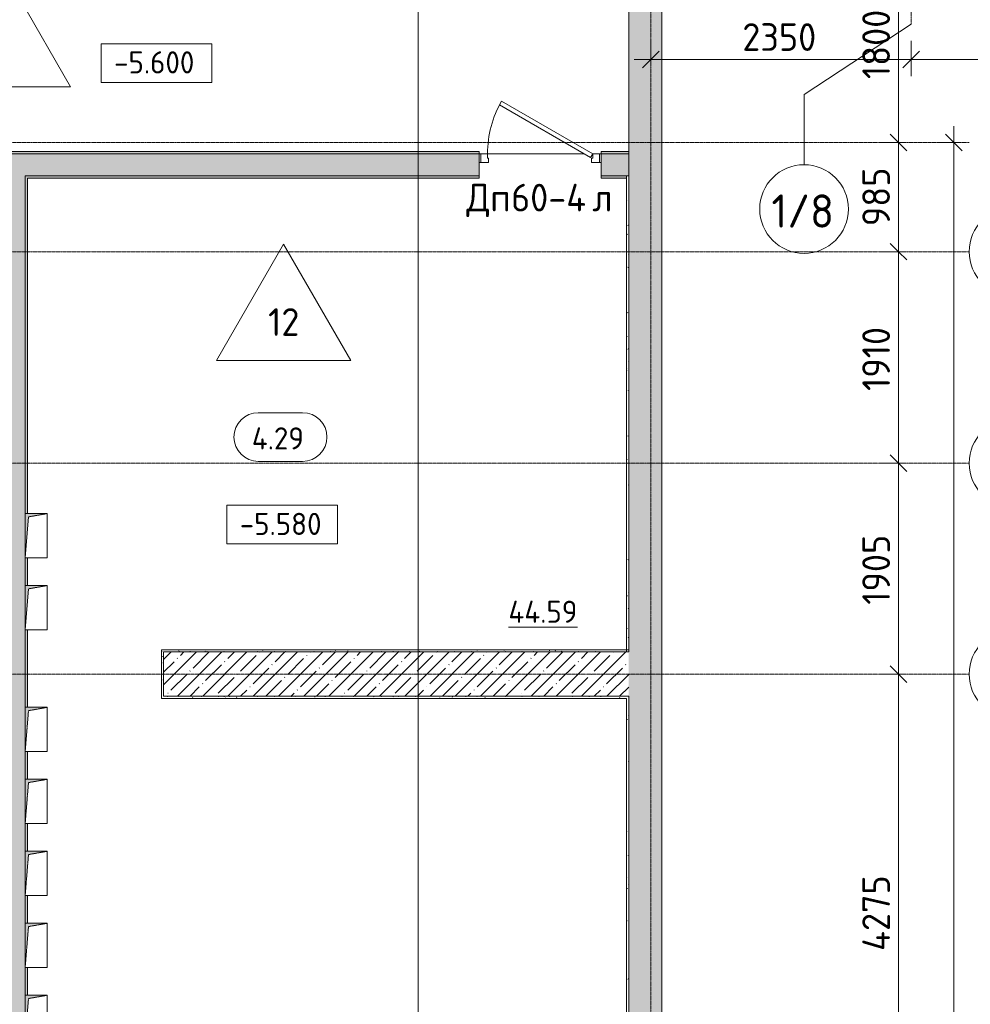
# Model space of a CAD drawing. Header units: millimetres. Extents: x 93132 to 156147, y -10965 to 65044.
# Tile 20 of 58: x 125971 to 134554, y 25618 to 34510. Entities that reach past the tile are written whole.
import ezdxf

# ---------------------------------------------------------------- set-up
doc = ezdxf.new("R2010")
doc.units = ezdxf.units.MM
doc.linetypes.add('3_ Штрих_ 1 х 1 мм', pattern=[2, 1, -1])
doc.linetypes.add('4_ Штрихпунктир_ 10 х 2 мм', pattern=[14, 10, -2, 0, -2])
for name, color, linetype, lineweight in [('A-ANNO-DIMS', 7, 'Continuous', 5), ('A-ANNO-DIMS-100', 7, 'Continuous', 5), ('A-AREA-IDEN', 7, 'Continuous', 5), ('A-DETL-GENF', 7, 'Continuous', 13), ('A-DOOR', 7, 'Continuous', 13), ('A-DOOR-FRAM', 7, 'Continuous', 13), ('A-DOOR-IDEN', 7, 'Continuous', 5), ('A-FLOR', 7, 'Continuous', 13), ('A-FLOR-IDEN', 7, 'Continuous', 5), ('A-WALL', 7, 'Continuous', 13), ('A-WALL-PATT', 7, 'Continuous', 13), ('G-ANNO-DIMS', 7, 'Continuous', 5), ('I-WALL', 7, 'Continuous', 13), ('M-EQPM', 7, 'Continuous', 13), ('S-GRID', 7, 'Continuous', 5), ('S-GRID-IDEN', 7, 'Continuous', 5)]:
    doc.layers.add(name, color=color, linetype=linetype, lineweight=lineweight)
doc.styles.add('GOST Common_1', font='GOST_Common.ttf', dxfattribs={"height": 300})
doc.styles.add('GOST Common_2', font='GOST_Common.ttf', dxfattribs={"height": 200})
doc.styles.add('GOST Common_3', font='GOST_Common.ttf', dxfattribs={"height": 250})
doc.dimstyles.new('2_5_мм', dxfattribs={"dimscale": 304.8, "dimtxt": 251.428749, "dimasz": 0.492126, "dimexe": 0.492126, "dimexo": 0.492126, "dimgap": 0, "dimtad": 1, "dimdec": 5, "dimrnd": 1e-05, "dimdsep": 46, "dimtxsty": 'GOST Common_3', "dimblk1": 'OBLIQUE', "dimblk2": 'OBLIQUE', "dimsah": 1, "dimcen": 0.09, "dimdle": 0.492126, "dimadec": 5, "dimazin": 2, "dimtfac": 1, "dimtdec": 4, "dimtix": 1, "dimtmove": 0, "dimatfit": 3, "dimfxl": 1, "dimtvp": 1, "dimtolj": 1, "dimtzin": 0, "dimarcsym": 2})
doc.dimstyles.new('2_5_мм_1', dxfattribs={"dimscale": 304.8, "dimtxt": 251.428749, "dimasz": 0.492126, "dimexe": 0.492126, "dimexo": 0.492126, "dimgap": 0, "dimtad": 1, "dimdec": 5, "dimrnd": 1e-05, "dimdsep": 46, "dimtxsty": 'GOST Common_3', "dimblk1": 'OBLIQUE', "dimblk2": 'OBLIQUE', "dimsah": 1, "dimcen": 0.09, "dimdle": 0.492126, "dimadec": 5, "dimazin": 2, "dimtfac": 1, "dimtdec": 4, "dimtix": 1, "dimtmove": 1, "dimatfit": 3, "dimfxl": 1, "dimtvp": 1, "dimtolj": 1, "dimtzin": 0, "dimarcsym": 2})
pattern_1 = [(0, (0, 0), (203.2, 50.8), [3.353, -149.047, 3.353, -149.047, -812.8]), (0, (0, 0), (203.2, 50.8), [-304.8, 3.353, -301.447, 3.353, -149.047, -355.6]), (0, (0, 0), (203.2, 50.8), [-762, 3.353, -98.247, 3.353, -250.647]), (120, (76.2, 25.4), (-145.59409, 150.576362), [3.353, -149.047, 3.353, -149.047, -812.8]), (120, (76.2, 25.4), (-145.59409, 150.576362), [-304.8, 3.353, -301.447, 3.353, -149.047, -355.6]), (120, (76.2, 25.4), (-145.59409, 150.576362), [-762, 3.353, -98.247, 3.353, -250.647]), (240, (101.6, 127), (-57.60591, -201.376362), [3.353, -149.047, 3.353, -149.047, -812.8]), (240, (101.6, 127), (-57.60591, -201.376362), [-304.8, 3.353, -301.447, 3.353, -149.047, -355.6]), (240, (101.6, 127), (-57.60591, -201.376362), [-762, 3.353, -98.247, 3.353, -250.647])]
pattern_2 = [(45, (0, 0), (-114.04925, 114.04925), []), (45, (114.05, 0), (-114.04925, 114.04925), [201.612, -40.322, 3.353, -36.97])]
pattern_3 = [(135, (150.28, 188.64), (-282.8427, 3e-14), [5, -395]), (135, (174.9, 237.36), (-282.8427, 3e-14), [5, -395]), (135, (211.96, 236.53), (-282.8427, 3e-14), [5, -395]), (135, (114.96, 223.96), (-282.8427, 3e-14), [5, -395]), (135, (77.54, 223.96), (-282.8427, 3e-14), [5, -395]), (135, (57.44, 184.52), (-282.8427, 3e-14), [5, -395]), (135, (66.21, 142.9), (-282.8427, 3e-14), [5, -395]), (135, (107.33, 161), (-282.8427, 3e-14), [5, -395]), (135, (99.08, 130.94), (-282.8427, 3e-14), [5, -395]), (135, (22.6, 136.46), (-282.8427, 3e-14), [5, -395]), (135, (21.16, 168.08), (-282.8427, 3e-14), [5, -395]), (135, (46.13, 96.12), (-282.8427, 3e-14), [5, -395]), (135, (3.54, 74.6), (-282.8427, 3e-14), [5, -395]), (135, (40.3, 47.56), (-282.8427, 3e-14), [5, -395]), (135, (39.77, 18.47), (-282.8427, 3e-14), [5, -395]), (135, (76.94, 37.28), (-282.8427, 3e-14), [5, -395]), (135, (114.18, 62.4), (-282.8427, 3e-14), [5, -395]), (135, (139.87, 90.2), (-282.8427, 3e-14), [5, -395]), (135, (141.44, 15.82), (-282.8427, 3e-14), [5, -395]), (135, (188.69, 26.73), (-282.8427, 3e-14), [5, -395]), (135, (176.14, 51.36), (-282.8427, 3e-14), [5, -395]), (135, (177.03, 0), (-282.8427, 3e-14), [5, -395]), (135, (276.61, 8.22), (-282.8427, 3e-14), [5, -395]), (135, (271.19, 31.72), (-282.8427, 3e-14), [5, -395]), (135, (268.29, 119.65), (-282.8427, 3e-14), [5, -395]), (135, (237.92, 101.95), (-282.8427, 3e-14), [5, -395]), (135, (237.92, 158.27), (-282.8427, 3e-14), [5, -395]), (135, (260.4, 204.35), (-282.8427, 3e-14), [5, -395]), (135, (275.54, 235.4), (-282.8427, 3e-14), [5, -395]), (135, (117.62, 268.96), (-282.8427, 3e-14), [5, -395]), (135, (203.62, 273.83), (-282.8427, 3e-14), [5, -395]), (135, (47.24, 279.3), (-282.8427, 3e-14), [5, -395]), (135, (23.2, 266.16), (-282.8427, 3e-14), [5, -395]), (135, (42.78, 232.52), (-282.8427, 3e-14), [5, -395]), (135, (177.76, 90.57), (-282.8427, 3e-14), [5, -395]), (135, (181.12, 121.8), (-282.8427, 3e-14), [5, -395]), (135, (206.73, 172.06), (-282.8427, 3e-14), [5, -395]), (135, (143.14, 136.62), (-282.8427, 3e-14), [5, -395]), (135, (211.51, 131.86), (-282.8427, 3e-14), [5, -395]), (135, (81.47, 95.1), (-282.8427, 3e-14), [5, -395]), (135, (235.13, 60.46), (-282.8427, 3e-14), [5, -395]), (135, (242.24, 4.89), (-282.8427, 3e-14), [5, -395]), (45, (0, 106.07), (-282.8427, 0), []), (45, (106.07, 0), (-282.8427, 0), []), (45, (176.78, 0), (-282.8427, 0), []), (45, (0, 176.78), (-282.8427, 0), [])]

# ---------------------------------------------------------------- blocks, each defined once
blk = doc.blocks.new('Наметкина 10_РД_АР_П_Отделка_R21_rvt-1--01_Подвал_МП_часть Г')
at = {"layer": 'A-WALL-PATT', "lineweight": 5}
h = blk.add_hatch(dxfattribs=at)
h.set_pattern_fill('FP_6', color=256, style=0, pattern_type=2)
h.set_pattern_definition(pattern_1)
h.paths.add_polyline_path([(131470, 33300), (131470, 33320), (131220, 33320), (131220, 33300)])
h.paths.add_polyline_path([(130120, 33300), (130120, 33320), (121470, 33320), (121470, 33300), (127963.1, 33300)])
h = blk.add_hatch(dxfattribs=at)
h.set_pattern_fill('FP_6', color=256, style=0, pattern_type=2)
h.set_pattern_definition(pattern_1)
h.paths.add_polyline_path([(126020, 24325), (126040, 24325), (126039.3, 24650), (126020, 24650), (126020, 24584.5)])
h.paths.add_polyline_path([(126038.4, 25050), (126040, 25050), (126040, 25300), (126020, 25300), (126020, 25050)])
h.paths.add_polyline_path([(126036.9, 25700), (126040, 25700), (126040, 25950), (126020, 25950), (126020, 25700)])
h.paths.add_polyline_path([(126020, 26350), (126040, 26350), (126040, 26600), (126020, 26600)])
h.paths.add_polyline_path([(126040, 27000), (126040, 27250), (126020, 27250), (126020, 27000), (126033.9, 27000)])
h.paths.add_polyline_path([(126040, 27650), (126040, 27900), (126020, 27900), (126020, 27650), (126032.5, 27650)])
h.paths.add_polyline_path([(126031, 28300), (126040, 28300), (126040, 29000), (126020, 29000), (126020, 28300)])
h.paths.add_polyline_path([(126040, 29400), (126040, 29650), (126020, 29650), (126020, 29400), (126028.5, 29400)])
h.paths.add_polyline_path([(126020, 30050), (126040, 30050), (126040, 33100), (126020, 33100)])
h = blk.add_hatch(dxfattribs=at)
h.set_pattern_fill('FP_6', color=256, style=0, pattern_type=2)
h.set_pattern_definition(pattern_1)
h.paths.add_polyline_path([(131450, 33080), (131450, 33100), (131220, 33100), (131220, 33080)])
h.paths.add_polyline_path([(130120, 33080), (130120, 33100), (126040, 33100), (126040, 33080), (127963.1, 33080)])
h = blk.add_hatch(dxfattribs=at)
h.set_pattern_fill('FP_6', color=256, style=0, pattern_type=2)
h.set_pattern_definition(pattern_1)
h.paths.add_polyline_path([(131470, 28800), (131470, 33100), (131450, 33100), (131450, 28800)])
h = blk.add_hatch(dxfattribs=at)
h.set_pattern_fill('FP_6', color=256, style=0, pattern_type=2)
h.set_pattern_definition(pattern_1)
h.paths.add_polyline_path([(127270, 28400), (127270, 28820), (127250, 28820), (127250, 28400)])
h = blk.add_hatch(dxfattribs=at)
h.set_pattern_fill('FP_6', color=256, style=0, pattern_type=2)
h.set_pattern_definition(pattern_1)
h.paths.add_polyline_path([(131470, 28800), (131470, 28820), (127270, 28820), (127270, 28800), (127963.1, 28800)])
h = blk.add_hatch(dxfattribs=at)
h.set_pattern_fill('FP_6', color=256, style=0, pattern_type=2)
h.set_pattern_definition(pattern_1)
h.paths.add_polyline_path([(131450, 28380), (131450, 28400), (127250, 28400), (127250, 28380), (127963.1, 28380)])
h = blk.add_hatch(dxfattribs=at)
h.set_pattern_fill('FP_6', color=256, style=0, pattern_type=2)
h.set_pattern_definition(pattern_1)
h.paths.add_polyline_path([(131450, 24525), (131470, 24525), (131470, 28400), (131450, 28400), (131450, 24545)])
at = {"layer": 'A-WALL'}
for p, q in [((130120, 33320), (121470, 33320)), ((121470, 33300), (130120, 33300)), ((130120, 33300), (130120, 33320)), ((131470, 33320), (131220, 33320)), ((131220, 33320), (131220, 33300)), ((131220, 33300), (131470, 33300)), ((131470, 33300), (131470, 33320)), ((126020, 33100), (126020, 30050)), ((126040, 33100), (126020, 33100)), ((130120, 33100), (126040, 33100)), ((126040, 33080), (130120, 33080)), ((126040, 30050), (126040, 33080)), ((130120, 33080), (130120, 33100)), ((131450, 33100), (131220, 33100)), ((131220, 33100), (131220, 33080)), ((131220, 33080), (131450, 33080)), ((131450, 33080), (131450, 33100)), ((131470, 33100), (131450, 33100)), ((131450, 33100), (131450, 28800)), ((131470, 28800), (131470, 33100)), ((126020, 29650), (126020, 29400)), ((126040, 29400), (126040, 29650)), ((126020, 29000), (126020, 28300)), ((126040, 28300), (126040, 29000)), ((127270, 28820), (127250, 28820)), ((127250, 28820), (127250, 28400)), ((131470, 28820), (127270, 28820)), ((131470, 28800), (131470, 28820)), ((127270, 28400), (127270, 28800)), ((127270, 28800), (131470, 28800)), ((131450, 28800), (131470, 28800)), ((127250, 28400), (127250, 28380)), ((127250, 28380), (131450, 28380)), ((131450, 28400), (127270, 28400)), ((131470, 28400), (131450, 28400)), ((131450, 28380), (131450, 24545)), ((131470, 24525), (131470, 28400)), ((126020, 27900), (126020, 27650)), ((126040, 27650), (126040, 27900)), ((126020, 27250), (126020, 27000)), ((126040, 27000), (126040, 27250)), ((126020, 26600), (126020, 26350)), ((126040, 26350), (126040, 26600)), ((126020, 25950), (126020, 25700)), ((126040, 25700), (126040, 25950))]:
    blk.add_line(p, q, dxfattribs=at)
blk = doc.blocks.new('АР_Дверь однопольная - 1100х2100h_техн_ помещ_-5155502--01_Подвал_МП_часть Г')
at = {"layer": 'A-DOOR'}
for p, q in [((-347.7, 575), (-367.7, 540.4)), ((-367.7, 540.4), (455, 65.4)), ((475, 100), (-347.7, 575)), ((455, 65.4), (475, 100))]:
    blk.add_line(p, q, dxfattribs=at)
at = {"layer": 'A-DOOR', "lineweight": 5}
blk.add_arc((475, 100), 950, 150, 180, dxfattribs=at)
at = {"layer": 'A-DOOR-FRAM'}
for p, q in [((-535, 100), (-550, 100)), ((-475, 100), (-535, 100)), ((-535, 100), (-535, 20)), ((-475, 60), (-475, 100)), ((535, 100), (475, 100)), ((475, 100), (475, 60)), ((535, 20), (535, 100)), ((535, 100), (550, 100)), ((-535, 20), (-550, 20)), ((-535, 20), (-465, 20)), ((-465, 60), (-475, 60)), ((-465, 20), (-465, 60)), ((475, 60), (465, 60)), ((465, 60), (465, 20)), ((465, 20), (535, 20)), ((535, 20), (550, 20))]:
    blk.add_line(p, q, dxfattribs=at)
blk = doc.blocks.new('АР_Канал вертикальный прямоугольный - ЭОМ-6364786--01_Подвал_МП_часть Г')
at = {"layer": 'A-DETL-GENF'}
blk.add_hatch(color=256, dxfattribs=at).paths.add_polyline_path([(-100, -200), (-70, 170), (100, 200), (-100, 200)])
at = {"layer": 'A-DETL-GENF', "linetype": '3_ Штрих_ 1 х 1 мм'}
for p, q in [((100, 200), (-100, 200)), ((-100, 200), (-100, -200)), ((100, 200), (-100, 200)), ((-100, 200), (-100, -200)), ((-70, 170), (100, 200)), ((-70, 170), (100, 200)), ((100, -200), (100, 200)), ((-100, -200), (-70, 170)), ((-100, -200), (-70, 170)), ((-100, -200), (100, -200))]:
    blk.add_line(p, q, dxfattribs=at)
at = {"layer": 'M-EQPM'}
for p, q in [((-100, -200), (-100, 200)), ((-100, 200), (100, 200)), ((100, 200), (100, -200)), ((100, -200), (-100, -200))]:
    blk.add_line(p, q, dxfattribs=at)
blk = doc.blocks.new('Ось сетки - 8_0 мм-31302--01_Подвал_МП_часть Г')
at = {"layer": 'S-GRID-IDEN'}
blk.add_circle((0, 0), 4, dxfattribs=at)
blk = doc.blocks.new('Марка помещения _Номер_ - 2 мм-68851--01_Подвал_МП_часть Г')
at = {"layer": 'A-AREA-IDEN'}
for p, q in [((-2.027, 2.21), (1.973, 2.21)), ((-2.027, -2.19), (1.973, -2.19))]:
    blk.add_line(p, q, dxfattribs=at)
for centre, start, end in [((-2.027, 0.01), 90, 270), ((1.973, 0.01), 270, 90)]:
    blk.add_arc(centre, 2.2, start, end, dxfattribs=at)
blk = doc.blocks.new('DIMBLOCK90--01_Подвал_МП_часть Г')
at = {"layer": 'A-ANNO-DIMS-100', "lineweight": 25, "transparency": 16777216}
for p, q in [((133905.7, 28600), (133830.7, 28675)), ((133905.7, 28600), (133980.7, 28525)), ((133905.7, 24325), (133830.7, 24400)), ((133905.7, 24325), (133980.7, 24250))]:
    blk.add_line(p, q, dxfattribs=at)
at = {"layer": 'A-ANNO-DIMS-100', "transparency": 16777216}
for p, q in [((133949.6, 28600), (133755.7, 28600)), ((133905.7, 24325), (133905.7, 28600)), ((133905.7, 28600), (133949.6, 28600)), ((133949.6, 24325), (133755.7, 24325)), ((133905.7, 24325), (133949.6, 24325))]:
    blk.add_line(p, q, dxfattribs=at)
at = {"layer": 'A-ANNO-DIMS-100', "color": 0, "transparency": 16777216, "insert": (133579, 26100.3), "char_height": 250, "width": 869.347, "attachment_point": 1, "rotation": 90, "line_spacing_factor": 1.022761, "style": 'GOST Common_3'}
blk.add_mtext('4275', dxfattribs=at)
blk = doc.blocks.new('_Oblique')
at = {"color": 0, "linetype": 'ByBlock', "lineweight": -2}
blk.add_line((-0.5, -0.5), (0.5, 0.5), dxfattribs=at)
blk = doc.blocks.new('DIMBLOCK91--01_Подвал_МП_часть Г')
at = {"layer": 'A-ANNO-DIMS-100', "transparency": 16777216}
for p, q in [((133949.6, 30505), (133755.7, 30505)), ((133905.7, 28600), (133905.7, 30505)), ((133905.7, 30505), (133949.6, 30505)), ((133949.6, 28600), (133755.7, 28600)), ((133905.7, 28600), (133949.6, 28600))]:
    blk.add_line(p, q, dxfattribs=at)
at = {"layer": 'A-ANNO-DIMS-100', "lineweight": 25, "transparency": 16777216}
for p, q in [((133905.7, 30505), (133830.7, 30580)), ((133905.7, 30505), (133980.7, 30430)), ((133905.7, 28600), (133830.7, 28675)), ((133905.7, 28600), (133980.7, 28525))]:
    blk.add_line(p, q, dxfattribs=at)
at = {"layer": 'A-ANNO-DIMS-100', "color": 0, "transparency": 16777216, "insert": (133579, 29226.5), "char_height": 250, "width": 782.412, "attachment_point": 1, "rotation": 90, "line_spacing_factor": 1.022761, "style": 'GOST Common_3'}
blk.add_mtext('1905', dxfattribs=at)
blk = doc.blocks.new('DIMBLOCK92--01_Подвал_МП_часть Г')
at = {"layer": 'A-ANNO-DIMS-100', "lineweight": 25, "transparency": 16777216}
for p, q in [((133905.7, 32415), (133830.7, 32490)), ((133905.7, 32415), (133980.7, 32340)), ((133905.7, 30505), (133830.7, 30580)), ((133905.7, 30505), (133980.7, 30430))]:
    blk.add_line(p, q, dxfattribs=at)
at = {"layer": 'A-ANNO-DIMS-100', "transparency": 16777216}
for p, q in [((133949.6, 32415), (133755.7, 32415)), ((133905.7, 30505), (133905.7, 32415)), ((133905.7, 32415), (133949.6, 32415)), ((133949.6, 30505), (133755.7, 30505)), ((133905.7, 30505), (133949.6, 30505))]:
    blk.add_line(p, q, dxfattribs=at)
at = {"layer": 'A-ANNO-DIMS-100', "color": 0, "transparency": 16777216, "insert": (133579, 31157.4), "char_height": 250, "width": 726.16, "attachment_point": 1, "rotation": 90, "line_spacing_factor": 1.022761, "style": 'GOST Common_3'}
blk.add_mtext('1910', dxfattribs=at)
blk = doc.blocks.new('DIMBLOCK93--01_Подвал_МП_часть Г')
at = {"layer": 'A-ANNO-DIMS-100', "lineweight": 25, "transparency": 16777216}
for p, q in [((133905.7, 33400), (133830.7, 33475)), ((133905.7, 33400), (133980.7, 33325)), ((133905.7, 32415), (133830.7, 32490)), ((133905.7, 32415), (133980.7, 32340))]:
    blk.add_line(p, q, dxfattribs=at)
at = {"layer": 'A-ANNO-DIMS-100', "transparency": 16777216}
for p, q in [((133949.6, 33400), (133755.7, 33400)), ((133905.7, 32415), (133905.7, 33400)), ((133905.7, 33400), (133949.6, 33400)), ((133949.6, 32415), (133755.7, 32415)), ((133905.7, 32415), (133949.6, 32415))]:
    blk.add_line(p, q, dxfattribs=at)
at = {"layer": 'A-ANNO-DIMS-100', "color": 0, "transparency": 16777216, "insert": (133579, 32645.4), "char_height": 250, "width": 628.998, "attachment_point": 1, "rotation": 90, "line_spacing_factor": 1.022761, "style": 'GOST Common_3'}
blk.add_mtext('985', dxfattribs=at)
blk = doc.blocks.new('DIMBLOCK94--01_Подвал_МП_часть Г')
at = {"layer": 'A-ANNO-DIMS-100', "transparency": 16777216}
for p, q in [((133905.7, 33400), (133905.7, 35350)), ((133949.6, 35200), (133755.7, 35200)), ((133905.7, 35200), (133949.6, 35200)), ((133949.6, 33400), (133755.7, 33400)), ((133905.7, 33400), (133949.6, 33400))]:
    blk.add_line(p, q, dxfattribs=at)
at = {"layer": 'A-ANNO-DIMS-100', "lineweight": 25, "transparency": 16777216}
for p, q in [((133905.7, 35200), (133830.7, 35275)), ((133905.7, 35200), (133980.7, 35125)), ((133905.7, 33400), (133830.7, 33475)), ((133905.7, 33400), (133980.7, 33325))]:
    blk.add_line(p, q, dxfattribs=at)
at = {"layer": 'A-ANNO-DIMS-100', "color": 0, "transparency": 16777216, "insert": (133579, 33974), "char_height": 250, "width": 782.412, "attachment_point": 1, "rotation": 90, "line_spacing_factor": 1.022761, "style": 'GOST Common_3'}
blk.add_mtext('1800', dxfattribs=at)
blk = doc.blocks.new('DIMBLOCK95--01_Подвал_МП_часть Г')
at = {"layer": 'A-ANNO-DIMS-100', "transparency": 16777216}
for p, q in [((134405.7, -150), (134405.7, 33550)), ((134449.6, 33400), (134255.7, 33400)), ((134405.7, 33400), (134449.6, 33400)), ((134405.7, 16083.6), (134405.7, 16700)), ((134405.7, 15084.4), (134405.7, 16083.6)), ((134449.6, 0), (134255.7, 0)), ((134405.7, 0), (134449.6, 0))]:
    blk.add_line(p, q, dxfattribs=at)
at = {"layer": 'A-ANNO-DIMS-100', "lineweight": 25, "transparency": 16777216}
for p, q in [((134405.7, 33400), (134330.7, 33475)), ((134405.7, 33400), (134480.7, 33325)), ((134405.7, 0), (134330.7, 75)), ((134405.7, 0), (134480.7, -75))]:
    blk.add_line(p, q, dxfattribs=at)
at = {"layer": 'A-ANNO-DIMS-100', "color": 0, "transparency": 16777216, "insert": (134079, 15084.4), "char_height": 250, "width": 1079.013, "attachment_point": 1, "rotation": 90, "line_spacing_factor": 1.022761, "style": 'GOST Common_3'}
blk.add_mtext('33400', dxfattribs=at)
blk = doc.blocks.new('Марка полов - Марка полов-4106608--01_Подвал_МП_часть Г')
at = {"layer": 'A-FLOR-IDEN'}
for p, q in [((0, 7), (-6.062, -3.5)), ((6.062, -3.5), (0, 7)), ((-6.062, -3.5), (6.062, -3.5))]:
    blk.add_line(p, q, dxfattribs=at)
blk = doc.blocks.new('Высотные отметки - Frame_2-749557--01_Подвал_МП_часть Г')
at = {"layer": 'G-ANNO-DIMS'}
for p, q in [((-5, 3.5), (-5, 0)), ((5, 3.5), (-5, 3.5)), ((5, 0), (5, 3.5)), ((-5, 0), (5, 0))]:
    blk.add_line(p, q, dxfattribs=at)
blk = doc.blocks.new('DIMBLOCK189--01_Подвал_МП_часть Г')
at = {"layer": 'A-ANNO-DIMS-100', "transparency": 16777216}
for p, q in [((131670, 34107.7), (131670, 34301.6)), ((134020, 34320), (134020, 34001.6)), ((134020, 34151.6), (134020, 34320)), ((131520, 34151.6), (134020, 34151.6)), ((131670, 34151.6), (131670, 34107.7))]:
    blk.add_line(p, q, dxfattribs=at)
at = {"layer": 'A-ANNO-DIMS-100', "lineweight": 25, "transparency": 16777216}
for p, q in [((131670, 34151.6), (131595, 34076.6)), ((131670, 34151.6), (131745, 34226.6)), ((134020, 34151.6), (133945, 34076.6)), ((134020, 34151.6), (134095, 34226.6))]:
    blk.add_line(p, q, dxfattribs=at)
at = {"layer": 'A-ANNO-DIMS-100', "color": 0, "transparency": 16777216, "insert": (132495.6, 34478.3), "char_height": 250, "width": 838.664, "attachment_point": 1, "line_spacing_factor": 1.022761, "style": 'GOST Common_3'}
blk.add_mtext('2350', dxfattribs=at)
blk = doc.blocks.new('DIMBLOCK190--01_Подвал_МП_часть Г')
at = {"layer": 'A-ANNO-DIMS-100', "transparency": 16777216}
for p, q in [((134020, 34320), (134020, 34001.6)), ((134020, 34151.6), (134020, 34320)), ((138270, 34107.7), (138270, 34301.6)), ((134020, 34151.6), (138270, 34151.6)), ((138270, 34151.6), (138270, 34107.7))]:
    blk.add_line(p, q, dxfattribs=at)
at = {"layer": 'A-ANNO-DIMS-100', "lineweight": 25, "transparency": 16777216}
for p, q in [((134020, 34151.6), (133945, 34076.6)), ((134020, 34151.6), (134095, 34226.6)), ((138270, 34151.6), (138195, 34076.6)), ((138270, 34151.6), (138345, 34226.6))]:
    blk.add_line(p, q, dxfattribs=at)
at = {"layer": 'A-ANNO-DIMS-100', "color": 0, "transparency": 16777216, "insert": (135782.8, 34478.3), "char_height": 250, "width": 869.347, "attachment_point": 1, "line_spacing_factor": 1.022761, "style": 'GOST Common_3'}
blk.add_mtext('4250', dxfattribs=at)

msp = doc.modelspace()

# ---------------------------------------------------------------- hatches: boundary and pattern name
at = {"layer": 'A-WALL-PATT', "lineweight": 5}
h = msp.add_hatch(dxfattribs=at)
h.set_pattern_fill('FP_1', color=256, style=0, pattern_type=2)
h.set_pattern_definition(pattern_2)
h.paths.add_polyline_path([(131770, 7850), (131770, 35400), (131470, 35400), (131470, 7850)])
h = msp.add_hatch(dxfattribs=at)
h.set_pattern_fill('FP_2', color=256, style=0, pattern_type=2)
h.set_pattern_definition(pattern_3)
h.paths.add_polyline_path([(131220, 33100), (131470, 33100), (131470, 33300), (131220, 33300), (131220, 33118.054678)])
h.paths.add_polyline_path([(130120, 33100), (130120, 33300), (121470, 33300), (121470, 33100), (127963.075878, 33100)])
h = msp.add_hatch(dxfattribs=at)
h.set_pattern_fill('FP_2', color=256, style=0, pattern_type=2)
h.set_pattern_definition(pattern_3)
h.paths.add_polyline_path([(126020, 24125), (126020, 33100), (125820, 33100), (125820, 24125)])
h = msp.add_hatch(dxfattribs=at)
h.set_pattern_fill('FP_1', color=256, style=0, pattern_type=2)
h.set_pattern_definition(pattern_2)
h.paths.add_polyline_path([(127270, 28400), (129670.200008, 28400), (129670.200008, 28800), (127270, 28800)])
h = msp.add_hatch(dxfattribs=at)
h.set_pattern_fill('FP_1', color=256, style=0, pattern_type=2)
h.set_pattern_definition(pattern_2)
h.paths.add_polyline_path([(129670.200008, 28400), (131470, 28400), (131470, 28800), (129670.200008, 28800)])

# ---------------------------------------------------------------- linework, layer by layer
at = {"layer": 'A-FLOR'}
for p, q in [((130135, 33300), (130120, 33300)), ((131065, 33300), (130195, 33300)), ((131220, 33300), (131205, 33300))]:
    msp.add_line(p, q, dxfattribs=at)
at = {"layer": 'A-WALL'}
for p, q in [((131470, 35400), (131470, 28800)), ((131770, 7850), (131770, 35400)), ((131470, 28800), (127270, 28800)), ((127270, 28800), (127270, 28400)), ((127270, 28400), (131470, 28400)), ((131470, 28400), (131470, 24525))]:
    msp.add_line(p, q, dxfattribs=at)
at = {"layer": 'I-WALL'}
for p, q in [((130120, 33300), (121470, 33300)), ((130120, 33100), (130120, 33300)), ((131470, 33300), (131220, 33300)), ((131220, 33300), (131220, 33100)), ((126020, 33100), (130120, 33100)), ((126020, 30050), (126020, 33100)), ((131220, 33100), (131470, 33100)), ((126020, 29400), (126020, 29650)), ((126020, 28300), (126020, 29000)), ((126020, 27650), (126020, 27900)), ((126020, 27000), (126020, 27250)), ((126020, 26350), (126020, 26600)), ((126020, 25700), (126020, 25950))]:
    msp.add_line(p, q, dxfattribs=at)
at = {"layer": 'S-GRID', "linetype": '4_ Штрихпунктир_ 10 х 2 мм'}
for p, q in [((129570, -3519.290123), (129570, 64244.341835)), ((129570, -1911.296705), (129570, 63183.748364)), ((131670, -1911.296705), (131670, 63183.748364)), ((134020, 34470), (134020, 63183.748364)), ((129570, -1437.892911), (129570, 61913.748364)), ((134543.645795, 33400), (93931.72004, 33400)), ((134543.645795, 33400), (94908.239269, 33400)), ((134543.645795, 32415), (104705.052177, 32415)), ((134543.645795, 30505), (104705.052177, 30505)), ((134543.645795, 28600), (104705.052177, 28600))]:
    msp.add_line(p, q, dxfattribs=at)
at = {"layer": 'S-GRID'}
for p, q in [((134020, 34470), (133053.137809, 33835)), ((133053.137809, 33835), (133053.137809, 33200))]:
    msp.add_line(p, q, dxfattribs=at)

# ---------------------------------------------------------------- block references
at = {"lineweight": 5}
msp.add_blockref('Наметкина 10_РД_АР_П_Отделка_R21_rvt-1--01_Подвал_МП_часть Г', (0, 0), dxfattribs=at)
at = {"layer": 'A-AREA-IDEN', "xscale": 99.99999999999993, "yscale": 99.99999999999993, "zscale": 99.99999999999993}
msp.add_blockref('Марка помещения _Номер_ - 2 мм-68851--01_Подвал_МП_часть Г', (128327.737035, 30740.070715), dxfattribs=at)
at = {"layer": 'A-DOOR'}
msp.add_blockref('АР_Дверь однопольная - 1100х2100h_техн_ помещ_-5155502--01_Подвал_МП_часть Г', (130670, 33200), dxfattribs=at)
at = {"layer": 'A-FLOR-IDEN', "xscale": 99.99999999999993, "yscale": 99.99999999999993, "zscale": 99.99999999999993}
for p in [(125824.2925, 34254.04129), (128353.771074, 31782.69249)]:
    msp.add_blockref('Марка полов - Марка полов-4106608--01_Подвал_МП_часть Г', p, dxfattribs=at)
at = {"layer": 'G-ANNO-DIMS', "xscale": 99.99999999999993, "yscale": 99.99999999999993, "zscale": 99.99999999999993}
for p in [(127205.311805, 33943.268688), (128339.830495, 29775.107917)]:
    msp.add_blockref('Высотные отметки - Frame_2-749557--01_Подвал_МП_часть Г', p, dxfattribs=at)
at = {"layer": 'M-EQPM'}
for p in [(126120, 29850), (126120, 29200), (126120, 28100), (126120, 27450), (126120, 26800), (126120, 26150), (126120, 25500)]:
    msp.add_blockref('АР_Канал вертикальный прямоугольный - ЭОМ-6364786--01_Подвал_МП_часть Г', p, dxfattribs=at)
at = {"layer": 'S-GRID-IDEN', "xscale": 99.99999999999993, "yscale": 99.99999999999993, "zscale": 99.99999999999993}
msp.add_blockref('Ось сетки - 8_0 мм-31302--01_Подвал_МП_часть Г', (133053.137809, 32800), dxfattribs=at)
at = {"layer": 'S-GRID-IDEN', "xscale": 99.99999999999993, "yscale": 99.99999999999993, "zscale": 99.99999999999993, "rotation": 89.99999999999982}
for p in [(134943.645795, 32415), (134943.645795, 30505), (134943.645795, 28600)]:
    msp.add_blockref('Ось сетки - 8_0 мм-31302--01_Подвал_МП_часть Г', p, dxfattribs=at)

# ---------------------------------------------------------------- texts
at = {"layer": 'A-AREA-IDEN', "char_height": 200, "attachment_point": 1, "style": 'GOST Common_2'}
for s, insert, width in [('4.29', (128066.722839, 30828.813897), 625.31625), ('\\L44.59', (130383.762906, 29263.220356), 825.738125)]:
    msp.add_mtext(s, dxfattribs=dict(at, insert=insert, width=width))
at = {"layer": 'A-DOOR-IDEN', "char_height": 250, "attachment_point": 1, "style": 'GOST Common_3'}
for s, insert, width in [('Дп', (130003.881106, 33028.18633), 489.029375), ('60-4', (130407.370689, 33028.18633), 889.873125), ('\\fGOST Common|b0|i0|c204|p34|;л', (131141.589439, 33028.18633), 216.455625)]:
    msp.add_mtext(s, dxfattribs=dict(at, insert=insert, width=width))
at = {"layer": 'A-FLOR-IDEN', "insert": (128213.894791, 31904.754162), "char_height": 250, "width": 368.77625, "attachment_point": 1, "style": 'GOST Common_3'}
msp.add_mtext('12', dxfattribs=at)
at = {"layer": 'G-ANNO-DIMS', "char_height": 200, "width": 917.17566319, "attachment_point": 1, "line_spacing_factor": 1.022761, "style": 'GOST Common_2'}
for s, insert in [('-5.600', (126823.155279, 34224.634349)), ('-5.580', (127957.673969, 30056.473578))]:
    msp.add_mtext(s, dxfattribs=dict(at, insert=insert))
at = {"layer": 'S-GRID-IDEN', "insert": (132758.515739, 32932.087149), "char_height": 300, "width": 705.485, "attachment_point": 1, "style": 'GOST Common_1'}
msp.add_mtext('1/8', dxfattribs=at)

# ---------------------------------------------------------------- dimensions: what is measured, and where the dimension line sits
at = {"layer": 'A-ANNO-DIMS'}
for base, p1, p2, override, picture, middle in [((133905.709815, 35200), (133799.643798, 33400), (133799.643798, 35200), {"dimpost": '<>', "dimfxl": 1800}, 'DIMBLOCK94--01_Подвал_МП_часть Г', (133780.709815, 34300)), ((133905.709815, 33400), (133799.643798, 32415), (133799.643798, 33400), {"dimpost": '<>', "dimfxl": 985}, 'DIMBLOCK93--01_Подвал_МП_часть Г', (133780.709815, 32907.5)), ((133905.709815, 32415), (133799.643798, 30505), (133799.643798, 32415), {"dimpost": '<>', "dimfxl": 1910}, 'DIMBLOCK92--01_Подвал_МП_часть Г', (133780.709815, 31460)), ((133905.709815, 30505), (133799.643798, 28600), (133799.643798, 30505), {"dimpost": '<>', "dimfxl": 1905}, 'DIMBLOCK91--01_Подвал_МП_часть Г', (133780.709815, 29552.5)), ((133905.709815, 28600), (133799.643798, 24325), (133799.643798, 28600), {"dimpost": '<>', "dimfxl": 4275}, 'DIMBLOCK90--01_Подвал_МП_часть Г', (133780.709815, 26462.5))]:
    dim = msp.add_linear_dim(base=base, p1=p1, p2=p2, angle=90, dimstyle='2_5_мм', override=override, dxfattribs=at)
    dim.commit()
    dim.dimension.update_dxf_attribs({"geometry": picture, "text_midpoint": middle})
for base, p1, p2, override, picture, middle in [((134020, 34151.589621), (131670, 34257.655638), (134020, 34470), {"dimpost": '<>', "dimfxl": 2359.574141}, 'DIMBLOCK189--01_Подвал_МП_часть Г', (132845, 34276.589621)), ((138270, 34151.589621), (134020, 34470), (138270, 34257.655638), {"dimpost": '<>', "dimfxl": 4255.301414}, 'DIMBLOCK190--01_Подвал_МП_часть Г', (136145, 34276.589621))]:
    dim = msp.add_linear_dim(base=base, p1=p1, p2=p2, dimstyle='2_5_мм', override=override, dxfattribs=at)
    dim.commit()
    dim.dimension.update_dxf_attribs({"geometry": picture, "text_midpoint": middle})
dim = msp.add_linear_dim(base=(134405.7098149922, 33400.000000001), p1=(134299.6437978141, -0.0000000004), p2=(134299.6437978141, 33400.000000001), angle=90, dimstyle='2_5_мм_1', override={"dimpost": '<>', "dimfxl": 33400}, dxfattribs=at)
dim.commit()
dim.dimension.update_dxf_attribs({"geometry": 'DIMBLOCK95--01_Подвал_МП_часть Г', "text_midpoint": (134245.6694056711, 15623.8856609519), "dimtype": 160, "text_rotation": 90})

doc.saveas('drawing.dxf')
